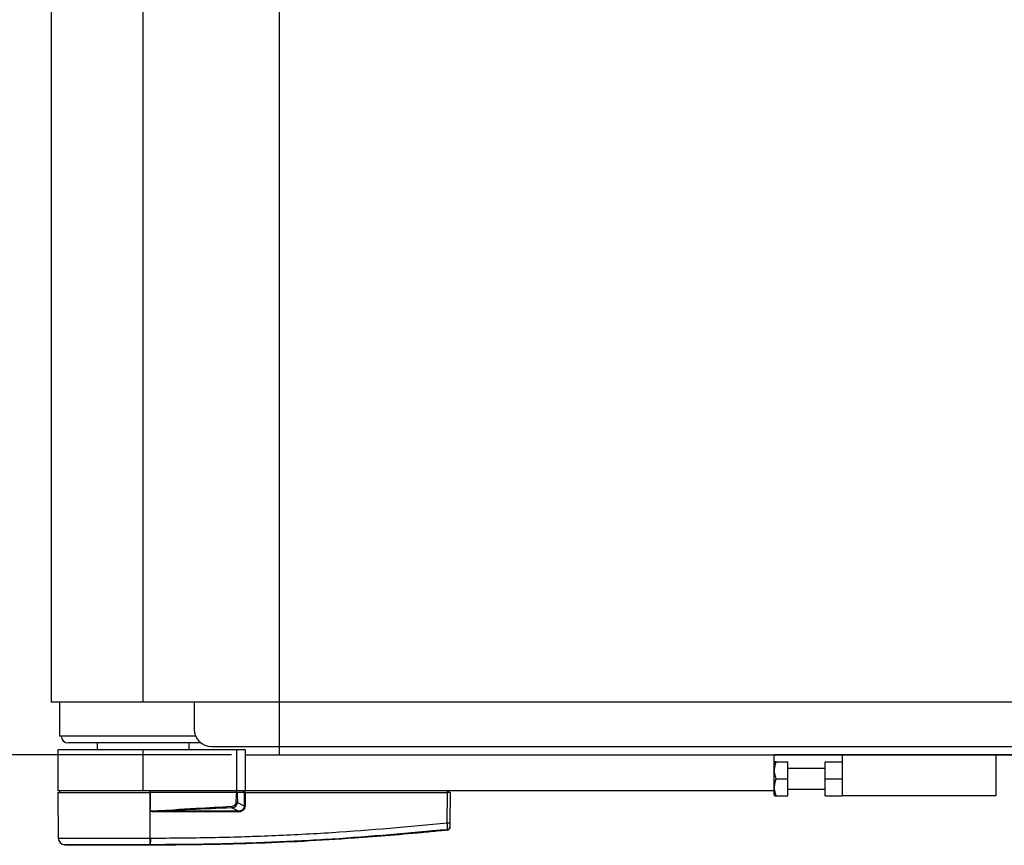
# Model space of a CAD drawing. Header units: millimetres. Extents: x 0 to 420, y 0 to 297.
# Tile 3 of 32: x 55 to 96, y 70 to 104. Entities that reach past the tile are written whole.
import ezdxf

# ---------------------------------------------------------------- set-up
doc = ezdxf.new("R2010")
doc.units = ezdxf.units.MM
doc.layers.add('QUOTE', color=174, linetype='Continuous')
doc.styles.add('SLDTEXTSTYLE3', font='TXT', dxfattribs={"width": 0.75})
doc.dimstyles.new('SLDDIMSTYLE0', dxfattribs={"dimtxt": 3, "dimasz": 3, "dimexe": 0, "dimexo": 0.0625, "dimgap": 0.75, "dimtad": 1, "dimlfac": 7.052763, "dimrnd": 1e-09, "dimzin": 12, "dimdsep": 46, "dimtxsty": 'SLDTEXTSTYLE3', "dimsah": 1, "dimcen": 0.09, "dimadec": 0, "dimazin": 3, "dimtfac": 1, "dimtdec": 3, "dimtofl": 0, "dimtmove": 0, "dimatfit": 3, "dimfxl": 0, "dimfrac": 2, "dimtolj": 1, "dimtzin": 12, "dimarcsym": 0})

# ---------------------------------------------------------------- blocks, each defined once
blk = doc.blocks.new('_D_2')
at = {"layer": 'QUOTE'}
for p, q in [((63.508, 134.555), (39.997, 134.555)), ((41.997, 73.445), (41.997, 134.555)), ((63.508, 73.445), (39.997, 73.445))]:
    blk.add_line(p, q, dxfattribs=at)
for points in [[(41.997, 134.555), (41.497, 131.555), (42.497, 131.555)], [(41.997, 73.445), (42.497, 76.445), (41.497, 76.445)]]:
    blk.add_solid(points, dxfattribs=at)
at = {"layer": 'QUOTE', "insert": (38.13, 100.675), "char_height": 3, "attachment_point": 1, "rotation": 90, "style": 'SLDTEXTSTYLE3'}
blk.add_mtext('431', dxfattribs=at)

msp = doc.modelspace()

# ---------------------------------------------------------------- linework, layer by layer
at = {"color": 7, "linetype": 'Continuous'}
for q in [(65.5079, 134.5554), (210.1321, 73.4446)]:
    msp.add_line((65.5079, 73.4446), q, dxfattribs=at)
at = {"color": 7, "linetype": 'Continuous', "lineweight": 25}
for p, q in [((56.008, 132.3577), (56.008, 75.6423)), ((59.8363, 75.6423), (59.8363, 132.3577)), ((59.8363, 75.6423), (56.008, 75.6423)), ((56.3558, 75.6423), (56.3625, 74.2244)), ((215.8036, 75.6423), (59.8363, 75.6423)), ((61.9632, 75.6423), (61.9632, 74.508)), ((62.0223, 74.2244), (56.3625, 74.2244)), ((62.2467, 73.9409), (56.717, 73.9409)), ((57.9222, 73.9409), (57.9222, 73.6573)), ((61.7505, 73.6573), (61.7505, 73.9409)), ((62.6721, 73.7991), (212.9678, 73.7991)), ((65.5079, 73.4446), (65.5079, 73.7991)), ((56.2916, 73.6573), (56.2916, 71.9558)), ((59.8363, 73.6573), (56.2916, 73.6573)), ((59.8363, 71.9558), (59.8363, 73.6573)), ((63.7355, 73.6573), (59.8363, 73.6573)), ((63.7355, 71.9558), (63.7355, 73.6573)), ((64.09, 73.6573), (63.7355, 73.6573)), ((64.09, 73.4446), (64.09, 73.6573)), ((64.09, 71.9558), (64.09, 73.4446)), ((64.09, 73.4446), (86.0672, 73.4446)), ((97.3158, 73.4446), (86.0672, 73.4446)), ((86.0672, 71.9558), (86.0672, 73.4446)), ((88.903, 73.4446), (88.903, 71.7431)), ((95.2834, 73.4446), (95.2834, 71.7431)), ((86.0862, 73.161), (86.0672, 73.1281)), ((86.1495, 73.161), (86.6343, 73.161)), ((86.6343, 72.4521), (86.6343, 73.161)), ((88.194, 72.8774), (86.6343, 72.8774)), ((88.194, 72.4521), (88.194, 73.161)), ((88.194, 73.161), (88.903, 73.161)), ((86.1495, 72.4521), (86.6343, 72.4521)), ((86.6343, 71.7431), (86.6343, 72.4521)), ((88.194, 72.4521), (88.903, 72.4521)), ((88.194, 71.7431), (88.194, 72.4521)), ((59.8363, 71.9558), (56.2916, 71.9558)), ((56.2922, 71.8849), (56.3088, 69.9862)), ((56.2922, 71.8849), (60.1341, 71.8849)), ((56.3625, 71.9558), (56.3613, 71.8849)), ((63.7355, 71.9558), (59.8363, 71.9558)), ((60.1312, 71.8849), (60.1312, 71.9558)), ((60.1327, 69.9861), (60.1341, 71.8849)), ((60.1341, 71.8849), (60.1348, 71.8849)), ((60.1416, 71.1055), (60.1348, 71.8849)), ((63.729, 71.8849), (60.1348, 71.8849)), ((63.7067, 71.8849), (63.7062, 71.9558)), ((64.09, 71.9558), (63.7355, 71.9558)), ((64.0559, 71.8849), (63.7398, 71.8849)), ((64.007, 71.8849), (64.0061, 71.9558)), ((64.0537, 71.3126), (64.0559, 71.8849)), ((64.0559, 71.8849), (64.0824, 71.8849)), ((64.0769, 71.8849), (64.0768, 71.9558)), ((64.0824, 71.8849), (64.0802, 71.3126)), ((64.0824, 71.8849), (72.4928, 71.8849)), ((86.0672, 71.9558), (64.09, 71.9558)), ((72.4817, 70.6153), (72.4928, 71.8849)), ((72.4875, 71.8849), (72.4874, 71.9558)), ((72.5967, 71.8849), (72.4928, 71.8849)), ((72.5276, 71.8849), (72.5264, 71.9558)), ((72.5967, 71.8849), (72.5856, 70.6153)), ((86.0672, 71.776), (86.0672, 71.9558)), ((86.0672, 71.776), (86.0862, 71.7431)), ((86.1495, 71.7431), (86.6343, 71.7431)), ((86.6343, 72.0267), (88.194, 72.0267)), ((88.194, 71.7431), (88.903, 71.7431)), ((95.2834, 71.7431), (88.903, 71.7431)), ((63.7707, 71.1172), (63.5215, 71.2468)), ((63.7546, 71.4681), (64.0537, 71.3126)), ((60.1417, 71.0976), (60.1416, 71.1055)), ((63.7689, 71.0805), (60.4415, 71.0805)), ((60.4433, 71.1172), (63.7707, 71.1172)), ((72.482, 70.3149), (72.4821, 70.3149)), ((56.5624, 69.7067), (56.809, 69.6872)), ((60.1325, 69.6872), (60.1323, 69.6872)), ((60.1327, 69.9861), (60.1557, 69.9861))]:
    msp.add_line(p, q, dxfattribs=at)
at = {"color": 7, "linetype": 'Continuous', "lineweight": 25, "flags": 128}
msp.add_lwpolyline([(60.4433, 71.1172), (60.2744, 71.1106), (60.1416, 71.1055)], dxfattribs=at)
at = {"color": 7, "linetype": 'Continuous', "lineweight": 25}
for centre, radius, start, end in [((62.6721, 74.508), 0.7089, 180, 270), ((56.717, 74.2244), 0.2836, 180, 270), ((161.4532, 75.9799), 98.0461, 182.731259, 182.766996), ((64.067, 67.7012), 3.6114, 89.78976, 90.21024), ((60.7353, 71.0844), 0.2938, 173.58566, 180.74759), ((64.0627, 71.0844), 0.2938, 173.58566, 180.74759), ((72.5336, 73.7544), 3.1395, 269.0519, 270.9481), ((72.4711, 70.4491), 0.1131, 276.10419, 359.38414), ((56.5924, 69.9887), 0.2836, 180.50001, 263.92313), ((59.0675, 69.9269), 1.0669, 348.08174, 3.18007), ((54.3823, 70.3624), 5.7895, 353.30319, 353.49661), ((59.0906, 69.9262), 1.0668, 348.12017, 3.21901)]:
    msp.add_arc(centre, radius, start, end, dxfattribs=at)
for centre, major_axis, ratio, start_param, end_param in [((63.404, 71.5479), (0.2836, -0.1499), 0.6630178, 5.4406432, 6.6175301), ((63.404, 71.5486), (0.3249, -0.1728), 0.7705823, 5.4427315, 6.6196183), ((63.5771, 71.4571), (0.4821, -0.2371), 0.6067254, 5.3935984, 6.5704852), ((63.5807, 71.4567), (0.4561, -0.2258), 0.5569608, 5.3948111, 6.5716979)]:
    msp.add_ellipse(centre, major_axis=major_axis, ratio=ratio, start_param=start_param, end_param=end_param, dxfattribs=at)
for points, knots in [([(86.1495, 72.4521), (86.1165, 72.5787), (86.0546, 72.8156), (86.1194, 73.0513), (86.1495, 73.161)], [0, 0, 0, 0, 0.5347163, 1, 1, 1, 1]), ([(86.1495, 73.161), (86.1198, 73.161), (86.0797, 73.161), (86.0952, 73.161), (86.0992, 73.161)], [0, 0, 0, 0, 0.7419829, 1, 1, 1, 1]), ([(86.1495, 71.7431), (86.1165, 71.8698), (86.0546, 72.1067), (86.1194, 72.3424), (86.1495, 72.4521)], [0, 0, 0, 0, 0.5347163, 1, 1, 1, 1]), ([(63.7045, 71.4681), (63.7066, 71.5459), (63.7105, 71.6852), (63.7233, 71.8238), (63.729, 71.8849)], [0, 0, 0, 0, 0.5593923, 1, 1, 1, 1]), ([(63.7398, 71.8849), (63.7389, 71.8849), (63.7366, 71.8849), (63.7327, 71.8849), (63.73, 71.8849), (63.729, 71.8849)], [0, 0, 0, 0, 0.3193957, 0.7481913, 1, 1, 1, 1]), ([(63.7398, 71.8849), (63.7444, 71.8072), (63.7525, 71.6685), (63.754, 71.5292), (63.7546, 71.4681)], [0, 0, 0, 0, 0.56058603, 1, 1, 1, 1]), ([(86.0992, 71.7431), (86.0952, 71.7431), (86.0797, 71.7431), (86.1198, 71.7431), (86.1495, 71.7431)], [0, 0, 0, 0, 0.2580171, 1, 1, 1, 1]), ([(60.1416, 71.1055), (60.7717, 71.1475), (61.8969, 71.2227), (63.0231, 71.2818), (63.5185, 71.3079)], [0, 0, 0, 0, 0.5600269, 1, 1, 1, 1]), ([(63.5215, 71.2468), (62.947, 71.2208), (61.921, 71.1744), (60.8949, 71.1347), (60.4433, 71.1172)], [0, 0, 0, 0, 0.5599741, 1, 1, 1, 1]), ([(63.7546, 71.4681), (63.7463, 71.468), (63.7314, 71.468), (63.7127, 71.468), (63.7045, 71.4681)], [0, 0, 0, 0, 0.56, 1, 1, 1, 1]), ([(60.4415, 71.0805), (60.4125, 71.0808), (60.3267, 71.0816), (60.2258, 71.0813), (60.1558, 71.0949), (60.1417, 71.0976)], [0, 0, 0, 0, 0.2892673, 0.8568296, 1, 1, 1, 1]), ([(60.1557, 69.9861), (60.9937, 69.9914), (62.6697, 70.0018), (65.183, 70.0838), (68.4568, 70.2484), (70.8868, 70.4699), (72.4817, 70.6153)], [0, 0, 0, 0, 0.2036202, 0.4072406, 0.6109477, 1, 1, 1, 1]), ([(72.4831, 70.3367), (72.4839, 70.3429), (72.4855, 70.3554), (72.4861, 70.4119), (72.4853, 70.489), (72.4835, 70.5615), (72.4821, 70.6041), (72.4817, 70.6153)], [0, 0, 0, 0, 0.22968814, 0.45959689, 0.68877935, 0.91808895, 1, 1, 1, 1]), ([(72.5839, 70.4268), (72.5838, 70.4228), (72.5831, 70.406), (72.5744, 70.3769), (72.5516, 70.3455), (72.5198, 70.3226), (72.4947, 70.3175), (72.4821, 70.3149)], [0, 0, 0, 0, 0.0716067, 0.3068114, 0.5378745, 0.7689372, 1, 1, 1, 1]), ([(72.5841, 70.4479), (72.5841, 70.4397), (72.584, 70.4286), (72.584, 70.4272), (72.5839, 70.4268)], [0, 0, 0, 0, 0.7365741, 1, 1, 1, 1]), ([(72.5856, 70.6153), (72.5855, 70.6086), (72.5853, 70.5829), (72.5849, 70.5393), (72.5845, 70.4929), (72.5842, 70.459), (72.5842, 70.4516), (72.5841, 70.4479)], [0, 0, 0, 0, 0.0821077, 0.3116546, 0.5407071, 0.7703697, 1, 1, 1, 1]), ([(72.482, 70.3149), (72.4344, 70.3101), (72.1404, 70.2802), (70.8507, 70.1543), (68.2008, 69.9379), (64.3777, 69.7298), (61.5481, 69.7014), (60.1325, 69.6872)], [0, 0, 0, 0, 0.0117013, 0.0722088, 0.3141935, 0.6568871, 1, 1, 1, 1]), ([(72.4831, 70.3367), (70.8864, 70.191), (68.4529, 69.9689), (65.1737, 69.8055), (62.6537, 69.719), (60.9763, 69.719), (60.1346, 69.7066), (60.1346, 69.7066)], [0, 0, 0, 0, 0.3887669, 0.5925279, 0.7962893, 0.9999993, 1, 1, 1, 1]), ([(72.4821, 70.3149), (72.4822, 70.3153), (72.4825, 70.3169), (72.4828, 70.3283), (72.4831, 70.3367)], [0, 0, 0, 0, 0.26388418, 1, 1, 1, 1]), ([(56.3088, 69.9862), (56.3182, 69.9862), (56.3373, 69.9861), (56.4911, 69.9861), (56.7345, 69.9863), (57.0652, 69.9862), (57.4774, 69.9861), (57.9527, 69.9863), (58.486, 69.9861), (59.0354, 69.9862), (59.5917, 69.9862), (59.951, 69.9862), (60.1327, 69.9861)], [0, 0, 0, 0, 0.100465, 0.2038434, 0.3043094, 0.4076889, 0.5081552, 0.611535, 0.7120023, 0.8153833, 0.9066108, 1, 1, 1, 1]), ([(60.1114, 69.7066), (59.9447, 69.7066), (59.6113, 69.7067), (59.0974, 69.7067), (58.5859, 69.7067), (58.0923, 69.7068), (57.6494, 69.7067), (57.2674, 69.7067), (56.9593, 69.7067), (56.7331, 69.7066), (56.5898, 69.7067), (56.5715, 69.7067), (56.5624, 69.7067)], [0, 0, 0, 0, 0.0923036, 0.1846071, 0.2865385, 0.3884688, 0.490398, 0.5923288, 0.694247, 0.7961664, 0.8980845, 1, 1, 1, 1]), ([(60.1323, 69.6872), (59.9218, 69.6872), (59.5001, 69.6872), (58.879, 69.6872), (58.3017, 69.6872), (57.7883, 69.6872), (57.3655, 69.6872), (57.05, 69.6872), (56.8461, 69.6872), (56.8214, 69.6872), (56.809, 69.6872)], [0, 0, 0, 0, 0.1248804, 0.2501396, 0.3746494, 0.4998125, 0.6247642, 0.7495577, 0.8749238, 1, 1, 1, 1]), ([(60.1346, 69.7066), (60.1346, 69.7066), (60.1268, 69.7066), (60.1191, 69.7066), (60.1114, 69.7066)], [0, 0, 0, 0, 0.0003655, 1, 1, 1, 1])]:
    msp.add_open_spline(points, degree=3, knots=knots, dxfattribs=at)

# ---------------------------------------------------------------- dimensions: what is measured, and where the dimension line sits
at = {"layer": 'QUOTE'}
dim = msp.add_linear_dim(base=(39.6157, 134.5554), p1=(65.5079, 73.4446), p2=(65.5079, 134.5554), angle=90, dimstyle='SLDDIMSTYLE0', dxfattribs=at)
dim.commit()
dim.dimension.update_dxf_attribs({"geometry": '_D_2', "text_midpoint": (39.6157, 104), "dimtype": 160})

doc.saveas('drawing.dxf')
